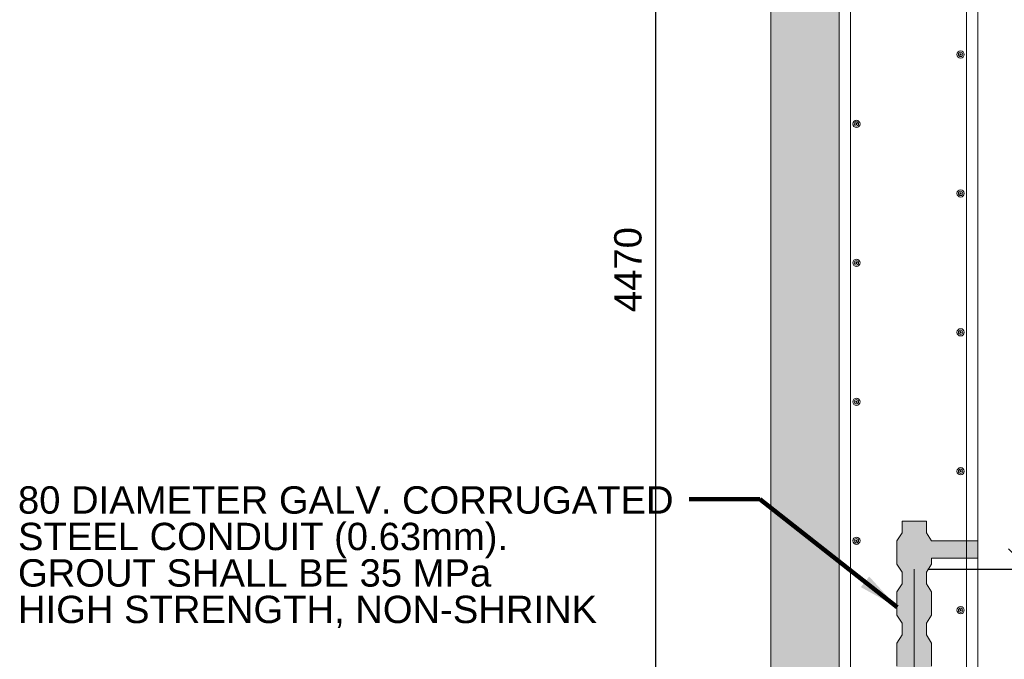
# Model space of a CAD drawing. Header units: inches. Extents: x 7812 to 20757, y 5097 to 12926.
# Tile 3 of 14: x 7812 to 9973, y 7581 to 8985. Entities that reach past the tile are written whole.
import ezdxf

# ---------------------------------------------------------------- set-up
doc = ezdxf.new("R2010")
doc.units = ezdxf.units.IN
doc.header["$MEASUREMENT"] = 0
for name, color, linetype, lineweight in [('G-ANNO-DIM', 1, 'Continuous', 0), ('G-ANNO-PATT', 9, 'Continuous', 0), ('G-ANNO-TEXT', 7, 'Continuous', 0), ('S-REIN-RBAR', 5, 'Continuous', 13), ('S-WALL-LOAD', 3, 'Continuous', 13)]:
    doc.layers.add(name, color=color, linetype=linetype, lineweight=lineweight)
doc.styles.add('1 20', font='arial.ttf', dxfattribs={"height": 60})
doc.dimstyles.new('1 20', dxfattribs={"dimtxt": 60, "dimasz": 90, "dimexe": 30, "dimexo": 30, "dimgap": 30, "dimtad": 1, "dimdec": 0, "dimlfac": 0.003281, "dimzin": 11, "dimdsep": 46, "dimlunit": 5, "dimtxsty": '1 20', "dimblk1": 'OBLIQUE', "dimblk2": 'OBLIQUE', "dimsah": 1, "dimcen": 0, "dimadec": 4, "dimazin": 3, "dimtfac": 1, "dimtdec": 0, "dimtix": 1, "dimtofl": 0, "dimtmove": 0, "dimatfit": 3, "dimfxl": 1, "dimtolj": 1, "dimtzin": 0, "dimarcsym": 0})

# ---------------------------------------------------------------- blocks, each defined once
blk = doc.blocks.new('REINFDOT1')
for radius in [0.0794, 0.0476, 0.0159]:
    blk.add_circle((0, 0), radius)
blk = doc.blocks.new('REINF. DOT13')
at = {"layer": 'S-REIN-RBAR', "xscale": 100, "yscale": 100, "zscale": 100, "rotation": 270}
blk.add_blockref('REINFDOT1', (-927.9, -624.6), dxfattribs=at)
blk = doc.blocks.new('REINF. DOT14')
at = {"layer": 'S-REIN-RBAR', "extrusion": (0, 0, -1), "xscale": 100, "yscale": 100, "zscale": -100, "rotation": 270}
blk.add_blockref('REINFDOT1', (-927.9, -624.6), dxfattribs=at)
blk = doc.blocks.new('REINF. DOT15')
at = {"layer": 'S-REIN-RBAR', "xscale": 100, "yscale": 100, "zscale": 100, "rotation": 270}
blk.add_blockref('REINFDOT1', (-927.9, -624.6), dxfattribs=at)
blk = doc.blocks.new('REINF. DOT16')
at = {"layer": 'S-REIN-RBAR', "extrusion": (0, 0, -1), "xscale": 100, "yscale": 100, "zscale": -100, "rotation": 270}
blk.add_blockref('REINFDOT1', (-927.9, -624.6), dxfattribs=at)
blk = doc.blocks.new('REINF. DOT17')
at = {"layer": 'S-REIN-RBAR', "xscale": 100, "yscale": 100, "zscale": 100, "rotation": 270}
blk.add_blockref('REINFDOT1', (-927.9, -624.6), dxfattribs=at)
blk = doc.blocks.new('REINF. DOT18')
at = {"layer": 'S-REIN-RBAR', "extrusion": (0, 0, -1), "xscale": 100, "yscale": 100, "zscale": -100, "rotation": 270}
blk.add_blockref('REINFDOT1', (-927.9, -624.6), dxfattribs=at)
blk = doc.blocks.new('REINF. DOT19')
at = {"layer": 'S-REIN-RBAR', "xscale": 100, "yscale": 100, "zscale": 100, "rotation": 270}
blk.add_blockref('REINFDOT1', (-927.9, -624.6), dxfattribs=at)
blk = doc.blocks.new('REINF. DOT20')
at = {"layer": 'S-REIN-RBAR', "extrusion": (0, 0, -1), "xscale": 100, "yscale": 100, "zscale": -100, "rotation": 270}
blk.add_blockref('REINFDOT1', (-927.9, -624.6), dxfattribs=at)
blk = doc.blocks.new('REINF. DOT21')
at = {"layer": 'S-REIN-RBAR', "xscale": 100, "yscale": 100, "zscale": 100, "rotation": 270}
blk.add_blockref('REINFDOT1', (-927.9, -624.6), dxfattribs=at)
blk = doc.blocks.new('_Oblique')
at = {"color": 0, "linetype": 'ByBlock', "lineweight": -2}
blk.add_line((-0.5, -0.5), (0.5, 0.5), dxfattribs=at)
blk = doc.blocks.new('*D239')
at = {"layer": 'Defpoints', "color": 0, "transparency": 16777216}
for p in [(9208.1, 11047.7), (9610.5, 11047.7), (9470.8, 6577.3)]:
    blk.add_point(p, dxfattribs=at)
at = {"layer": 'G-ANNO-DIM', "color": 0, "lineweight": -2, "transparency": 16777216}
for p, q in [((9580.5, 11047.7), (9178.1, 11047.7)), ((9208.1, 6577.3), (9208.1, 11047.7)), ((9440.8, 6577.3), (9178.1, 6577.3))]:
    blk.add_line(p, q, dxfattribs=at)
at = {"layer": 'G-ANNO-DIM', "color": 0, "lineweight": -2, "transparency": 16777216, "xscale": 90, "yscale": 90, "zscale": 90}
for p, rotation in [((9208.1, 11047.7), 90), ((9208.1, 6577.3), 270)]:
    blk.add_blockref('_Oblique', p, dxfattribs=dict(at, rotation=rotation))
at = {"layer": 'G-ANNO-DIM', "color": 0, "transparency": 16777216, "insert": (9147.3, 8436.3), "char_height": 60, "attachment_point": 5, "rotation": 90, "style": '1 20'}
blk.add_mtext('\\A1;4470', dxfattribs=at)
blk = doc.blocks.new('*D260')
at = {"layer": 'Defpoints', "color": 0, "transparency": 16777216}
for p in [(9775.6, 7779), (9915.3, 6539.2), (10027.4, 6539.2)]:
    blk.add_point(p, dxfattribs=at)
at = {"layer": 'G-ANNO-DIM', "color": 0, "lineweight": -2, "transparency": 16777216}
for p, q in [((9805.6, 7779), (10057.4, 7779)), ((10027.4, 7779), (10027.4, 6539.2)), ((9945.3, 6539.2), (10057.4, 6539.2))]:
    blk.add_line(p, q, dxfattribs=at)
at = {"layer": 'G-ANNO-DIM', "color": 0, "lineweight": -2, "transparency": 16777216, "xscale": 90, "yscale": 90, "zscale": 90}
for p, rotation in [((10027.4, 7779), 90), ((10027.4, 6539.2), 270)]:
    blk.add_blockref('_Oblique', p, dxfattribs=dict(at, rotation=rotation))
at = {"layer": 'G-ANNO-DIM', "color": 0, "transparency": 16777216, "insert": (9955.4, 7159.1), "char_height": 60, "attachment_point": 5, "rotation": 90, "style": '1 20'}
blk.add_mtext('\\A1;1380', dxfattribs=at)

msp = doc.modelspace()

# ---------------------------------------------------------------- hatches: boundary and pattern name
at = {"layer": 'G-ANNO-PATT'}
h = msp.add_hatch(dxfattribs=at)
h.set_pattern_fill('DGN_CONCRETE4', color=256, style=0, pattern_type=2)
h.set_pattern_definition([(136.60291, (16125.142, 9706.955), (-988.42, 915.915), [9.5222, -1894.9227]), (139.60218, (16117.235, 9616.018), (-790.736002, 654.224997), [9.0852, -1807.9516]), (140.39693, (16030.254, 9689.29), (-197.684, 130.845), [10.263, -1016.0284]), (82.8241, (16117.235, 9616.018), (197.684006, 1439.295), [7.9127, -1574.6228]), (82.8241, (16125.142, 9706.955), (197.684006, 1439.295), [7.9127, -1574.6228]), (90, (16030.25, 9689.3), (-197.684, 1e-14), [7.8507, -122.9943]), (193.9396, (16118.223, 9623.868), (-593.052, -130.844995), [8.1473, -1621.312]), (189.39573, (16126.13, 9714.806), (-197.684, 1e-06), [8.015, -793.4736]), (189.39573, (16030.254, 9697.14), (-197.684, 1e-06), [8.015, -793.4736]), (137.93132, (16150.841, 9639.57), (-593.052003, 523.3799976), [14.6464, -2914.628]), (135.206, (16005.543, 9622.56), (-197.684, 261.69), [13.9284, -543.2068]), (185.81434, (16152.818, 9650.692), (-1186.104, -130.845), [12.916, -2570.2656]), (186.29513, (16007.52, 9633.682), (-988.42, -130.844995), [11.933, -1181.3663]), (79.92127, (16150.841, 9639.57), (197.684007, 1046.759998), [11.2961, -2247.9328]), (79.92127, (16005.543, 9622.56), (197.684007, 1046.759998), [11.2961, -2247.9328]), (113.34814, (16182.47, 9664.43), (-197.684, 392.535), [9.976, -987.6292]), (114.93228, (16090.547, 9695.833), (-197.683998, 392.535), [9.379, -1866.4178]), (114.93228, (16039.15, 9619.943), (-197.683998, 392.535), [9.379, -1866.4178]), (107.93928, (15997.636, 9726.582), (-395.367993, 1177.605002), [9.6272, -1915.811]), (58.85416, (16182.47, 9664.43), (197.684, 392.535), [7.644, -756.7682]), (56.1195, (16039.15, 9619.943), (593.052003, 915.915), [7.0923, -1411.3636]), (56.1195, (16090.547, 9695.833), (593.052003, 915.915), [7.0923, -1411.3636]), (52.9321, (15997.636, 9726.58), (197.684, 130.845), [8.199, -319.7652]), (161.6883, (16043.103, 9625.83), (-197.684, -9e-07), [8.329, -408.1277]), (161.6883, (16186.424, 9670.97), (-197.684, -9e-07), [8.329, -408.1277]), (161.6883, (16094.5, 9701.72), (-197.684, -9e-07), [8.329, -408.1277]), (161.6883, (16002.58, 9733.124), (-197.684, -9e-07), [8.329, -408.1277])])
h.paths.add_polyline_path([(19303.5, 5822.3), (19303.5, 6729.7), (17990.1, 6729.7), (17990.1, 11706.5), (9460.5, 11706.5), (9460.5, 6729.7), (8274.2, 6729.7), (8274.2, 5822.3), (8922.7, 5822.3), (8922.7, 5974.7), (8426.6, 5974.7), (8426.6, 6577.3), (9472.1, 6577.4), (9610.5, 6577.3), (9610.5, 6677.3), (9610.5, 6752.7), (9610.5, 11047.7), (9585.1, 11047.7), (9585.1, 11554.1), (10880.6, 11554.1), (17865.5, 11554.1), (17865.5, 11147.7), (17865.5, 11047.7), (17840.1, 11047.7), (17840.1, 6752.7), (17840.1, 6677.3), (17840.1, 6577.3), (17979.8, 6577.3), (19100.3, 6577.3), (19100.3, 5974.7), (18527.9, 5974.7), (18527.9, 5822.3)])
h = msp.add_hatch(dxfattribs=at)
h.set_pattern_fill('DGN_CONCRETE2', color=256, scale=0.25, style=0, pattern_type=2)
h.set_pattern_definition([(136.60335, (9894.896, 6606.3055), (-98.8435, 98.13375), [2.3806, -473.7345]), (139.6026, (9892.919, 6583.571), (-197.687, 163.55625), [2.2713, -451.9919]), (140.39736, (9871.1736, 6601.8894), (-49.42175, 32.71125), [2.5658, -254.0094]), (82.824, (9892.919, 6583.571), (49.421753, 359.82375), [1.9782, -393.6558]), (82.824, (9894.896, 6606.3055), (49.421753, 359.82375), [1.9782, -393.6558]), (90, (9871.174, 6601.89), (-49.4218, 3e-15), [1.9627, -30.7486]), (193.9394, (9893.1662, 6585.534), (-148.26525, -32.71125), [2.0369, -405.3338]), (189.3956, (9895.143, 6608.268), (-148.26525, -32.71125), [2.0038, -198.3713]), (189.3956, (9871.1736, 6603.852), (-148.26525, -32.71125), [2.0038, -198.3713]), (137.93175, (9901.3208, 6589.4592), (-148.2652494, 130.8450005), [3.6616, -728.6631]), (135.2064, (9864.996, 6585.207), (-49.42175, 65.4225), [3.4821, -135.8027]), (185.81425, (9901.815, 6592.2396), (-296.5305, -32.711248), [3.229, -642.57604]), (186.29503, (9865.49, 6587.987), (-247.10875, -32.711252), [2.9833, -295.346]), (79.92112, (9901.3208, 6589.4592), (49.421748, 261.69), [2.824, -561.9835]), (79.92112, (9864.9958, 6585.2067), (49.421748, 261.69), [2.824, -561.9835]), (113.34846, (9909.228, 6595.674), (-49.42175, 130.845), [2.494, -246.9079]), (114.9326, (9886.2472, 6603.525), (-49.421751, 98.13375), [2.34475, -466.6057]), (114.9326, (9873.3975, 6584.5525), (-49.421751, 98.13375), [2.34475, -466.6057]), (107.93953, (9863.019, 6611.212), (-98.843499, 294.40125), [2.4068, -478.9534]), (58.8538, (9909.228, 6595.674), (49.42175, 65.4225), [1.911, -189.1928]), (56.1191, (9873.3975, 6584.5525), (148.265249, 228.97875), [1.7731, -352.8426]), (56.1191, (9886.247, 6603.525), (148.265249, 228.97875), [1.7731, -352.8426]), (52.9317, (9863.019, 6611.212), (49.42175, 32.71125), [2.0498, -79.9418]), (161.6886, (9874.386, 6586.024), (-49.42175, 6e-08), [2.0823, -102.0333]), (161.6886, (9910.217, 6597.31), (-49.42175, 6e-08), [2.0823, -102.0333]), (161.6886, (9887.236, 6604.997), (-49.42175, 32.71125), [2.0823, -102.0333]), (161.6886, (9864.255, 6612.848), (-49.42175, 6e-08), [2.0823, -102.0333])])
h.paths.add_polyline_path([(9813.7, 7841.2), (9802.1, 7859.2), (9802.1, 7884.6), (9749.2, 7884.6), (9749.2, 7859.2), (9737.5, 7841.2), (9737.5, 7790.4), (9749.2, 7772.5), (9749.2, 7747.1), (9737.5, 7729.1), (9737.5, 7678.3), (9749.2, 7660.4), (9749.2, 7635), (9737.5, 7617), (9737.5, 7566.2), (9749.2, 7548.2), (9749.2, 7522.8), (9737.5, 7504.9), (9737.5, 7454.1), (9749.2, 7436.1), (9749.2, 7410.7), (9737.5, 7392.8), (9737.5, 7342), (9749.2, 7324), (9749.2, 7298.6), (9737.5, 7280.6), (9737.5, 7229.8), (9749.2, 7211.9), (9749.2, 7186.5), (9737.5, 7168.5), (9737.5, 7117.7), (9749.2, 7099.8), (9749.2, 7074.4), (9737.5, 7056.4), (9737.5, 7005.6), (9749.2, 6987.6), (9749.2, 6962.2), (9737.5, 6944.3), (9737.5, 6893.5), (9749.2, 6875.5), (9749.2, 6850.1), (9737.5, 6832.2), (9737.5, 6781.4), (9749.2, 6763.4), (9749.2, 6738), (9737.5, 6720), (9737.5, 6669.2), (9749.2, 6651.3), (9749.2, 6625.9), (9737.5, 6607.9), (9737.5, 6557.1), (9749.2, 6539.2), (9775.6, 6539.2), (9802.1, 6539.2), (9813.7, 6557.1), (9813.7, 6595.2), (9915.3, 6595.2), (9915.3, 6607.9), (9890, 6607.9), (9813.7, 6607.9), (9802.1, 6625.9), (9802.1, 6651.3), (9813.7, 6669.2), (9813.7, 6720), (9802.1, 6738), (9802.1, 6763.4), (9813.7, 6781.4), (9813.7, 6832.2), (9802.1, 6850.1), (9802.1, 6875.5), (9813.7, 6893.5), (9813.7, 6944.3), (9802.1, 6962.2), (9802.1, 6987.6), (9813.7, 7005.6), (9813.7, 7056.4), (9802.1, 7074.4), (9802.1, 7099.8), (9813.7, 7117.7), (9813.7, 7168.5), (9802.1, 7186.5), (9802.1, 7211.9), (9813.7, 7229.8), (9813.7, 7280.6), (9802.1, 7298.6), (9802.1, 7324), (9813.7, 7342), (9813.7, 7392.8), (9802.1, 7410.7), (9802.1, 7436.1), (9813.7, 7454.1), (9813.7, 7504.9), (9802.1, 7522.8), (9802.1, 7548.2), (9813.7, 7566.2), (9813.7, 7617), (9802.1, 7635), (9802.1, 7660.4), (9813.7, 7678.3), (9813.7, 7729.1), (9802.1, 7747.1), (9802.1, 7772.5), (9813.7, 7790.4), (9813.7, 7803.1), (9915.3, 7803.1), (9915.3, 7841.2)])

# ---------------------------------------------------------------- linework, layer by layer
at = {"layer": 'G-ANNO-PATT', "flags": 128}
for points in [[(17990.1, 11706.5), (9460.5, 11706.5), (9460.5, 6729.7), (8274.2, 6729.7), (8274.2, 5822.3), (8922.7, 5822.3), (8922.7, 5974.7), (8426.6, 5974.7), (8426.6, 6577.3), (9472.1, 6577.4), (9610.5, 6577.3), (9610.5, 6677.3), (9610.5, 6752.7), (9610.5, 11047.7), (9610.5, 11047.7), (9585.1, 11047.7), (9585.1, 11047.7), (9585.1, 11554.1), (10880.6, 11554.1), (17865.5, 11554.1)], [(9813.7, 7841.2), (9802.1, 7859.2), (9802.1, 7884.6), (9749.2, 7884.6), (9749.2, 7859.2), (9737.5, 7841.2), (9737.5, 7790.4), (9749.2, 7772.5), (9749.2, 7747.1), (9737.5, 7729.1), (9737.5, 7678.3), (9749.2, 7660.4), (9749.2, 7635), (9737.5, 7617), (9737.5, 7566.2)], [(9813.7, 7566.2), (9813.7, 7617), (9802.1, 7635), (9802.1, 7660.4), (9813.7, 7678.3), (9813.7, 7729.1), (9802.1, 7747.1), (9802.1, 7772.5), (9813.7, 7790.4), (9813.7, 7803.1), (9915.3, 7803.1), (9915.3, 7841.2), (9813.7, 7841.2)]]:
    msp.add_lwpolyline(points, dxfattribs=at)
at = {"layer": 'G-ANNO-TEXT'}
msp.add_line((9460.5, 6729.7), (9460.5, 11606.5), dxfattribs=at)
at = {"layer": 'S-REIN-RBAR'}
for p, q in [((9635.9, 6588.4), (9635.9, 10992.9)), ((9890, 6588.4), (9890, 10992.9)), ((9775.6, 7779), (9775.6, 5955))]:
    msp.add_line(p, q, dxfattribs=at)
at = {"layer": 'S-WALL-LOAD'}
for p, q in [((9610.5, 6539.2), (9610.5, 10972.2)), ((9915.3, 6539.2), (9915.3, 10972.2))]:
    msp.add_line(p, q, dxfattribs=at)

# ---------------------------------------------------------------- block references
at = {"color": 7, "linetype": 'Continuous', "lineweight": 0}
for name, p in [('REINF. DOT21', (10805.2, 9532.9)), ('REINF. DOT20', (8720.7, 9380.5)), ('REINF. DOT19', (10805.2, 9228.1)), ('REINF. DOT18', (8720.7, 9075.7)), ('REINF. DOT17', (10805.2, 8923.3)), ('REINF. DOT16', (8720.7, 8770.9)), ('REINF. DOT15', (10805.2, 8618.5)), ('REINF. DOT14', (8720.7, 8466.1)), ('REINF. DOT13', (10805.2, 8313.7))]:
    msp.add_blockref(name, p, dxfattribs=at)

# ---------------------------------------------------------------- texts
at = {"layer": 'G-ANNO-TEXT', "color": 7, "insert": (7808.2, 7960.9), "char_height": 60, "attachment_point": 1, "line_spacing_factor": 0.8, "style": '1 20'}
msp.add_mtext('80 DIAMETER GALV. CORRUGATED\\PSTEEL CONDUIT (0.63mm).\\PGROUT SHALL BE 35 MPa\\PHIGH STRENGTH, NON-SHRINK', dxfattribs=at)

# ---------------------------------------------------------------- dimensions: what is measured, and where the dimension line sits
at = {"layer": 'G-ANNO-DIM'}
dim = msp.add_linear_dim(base=(9208.1, 11047.7), p1=(9470.8, 6577.3), p2=(9610.5, 11047.7), angle=90, dimstyle='1 20', override={"dimlfac": 1, "dimtmove": 2, "dimfrac": 2}, dxfattribs=at)
dim.commit()
dim.dimension.update_dxf_attribs({"geometry": '*D239', "text_midpoint": (9147.3, 8436.3), "dimtype": 160, "text_rotation": 270})
dim = msp.add_linear_dim(base=(10027.4, 6539.2), p1=(9775.6, 7779), p2=(9915.3, 6539.2), angle=90, text='1380', dimstyle='1 20', override={"dimscale": 1, "dimtxt": 60, "dimasz": 90, "dimexe": 30, "dimexo": 30, "dimgap": 30, "dimtad": 1, "dimjust": 0, "dimtih": 0, "dimtoh": 0, "dimlfac": 1, "dimblk1": 'Oblique', "dimblk2": 'Oblique', "dimsah": 1, "dimcen": 0, "dimse1": 0, "dimse2": 0, "dimtol": 0, "dimtfac": 1, "dimtix": 1, "dimtofl": 0, "dimtmove": 2, "dimatfit": 3, "dimfrac": 2}, dxfattribs=at)
dim.commit()
dim.dimension.update_dxf_attribs({"geometry": '*D260', "text_midpoint": (9955.4, 7159.1), "dimtype": 160, "text_rotation": 90})

# ---------------------------------------------------------------- leaders
at = {"layer": 'G-ANNO-TEXT'}
msp.add_leader([(9738.2, 7695.7), (9436.6, 7932.9), (9281.8, 7932.9)], dimstyle='1 20', override={"dimscale": 1, "dimtxt": 60, "dimasz": 90, "dimgap": 30, "dimtad": 1, "dimclrd": 0, "dimlwd": 65534}, dxfattribs=at)

doc.saveas('drawing.dxf')
